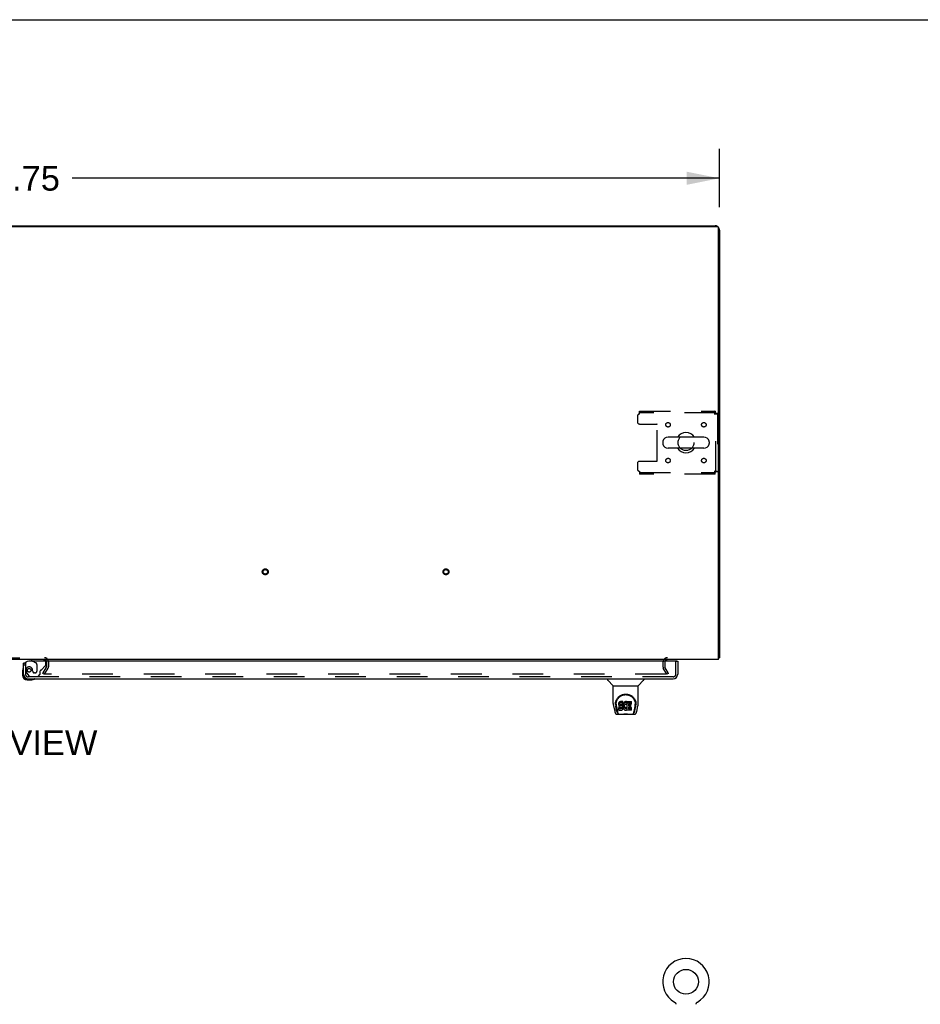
# Model space of a CAD drawing. Header units: inches. Extents: x 0 to 309, y 0 to 200.
# Tile 60 of 64: x 107 to 157, y 146 to 200. Entities that reach past the tile are written whole.
import ezdxf

# ---------------------------------------------------------------- set-up
doc = ezdxf.new("R2010")
doc.units = ezdxf.units.IN
doc.header["$LTSCALE"] = 17
doc.header["$MEASUREMENT"] = 0
doc.linetypes.add('HIDDEN', pattern=[0.2, 0.1, -0.1])
doc.layers.get('0').update_dxf_attribs({"linetype": 'CONTINUOUS'})
for name, color, linetype in [('DEFAULT_2', 8, 'HIDDEN'), ('DIMENSIONS', 7, 'CONTINUOUS'), ('RIGHTHAND_DOOR_ASSEMBLY', 7, 'CONTINUOUS')]:
    doc.layers.add(name, color=color, linetype=linetype)
doc.styles.get("Standard").update_dxf_attribs({"font": 'arial.ttf'})
doc.dimstyles.new('DIMSTYLE_1', dxfattribs={"dimtxt": 1.363636, "dimasz": 1.818182, "dimexe": 0.09, "dimexo": 0.07, "dimgap": 0.0375, "dimtad": 0, "dimtih": 1, "dimtoh": 1, "dimzin": 4, "dimdsep": 46, "dimtxsty": 'Standard', "dimblk": '_FILLED', "dimblk1": '_FILLED', "dimblk2": '_FILLED', "dimcen": 0.09, "dimadec": 3, "dimazin": 1, "dimtfac": 1, "dimtdec": 3, "dimtofl": 0, "dimtmove": 0, "dimatfit": 3, "dimldrblk": '_FILLED', "dimfxl": 0, "dimtolj": 1, "dimtzin": 4, "dimarcsym": 0})

# ---------------------------------------------------------------- blocks, each defined once
blk = doc.blocks.new('_FILLED')
at = {"color": 0, "linetype": 'ByBlock'}
blk.add_solid([(0, 0), (-1, 0.2), (-1, -0.2)], dxfattribs=at)
blk = doc.blocks.new('*D1')
at = {"layer": 'DIMENSIONS', "color": 2, "linetype": 'Continuous'}
for p, q in [((68.353, 189.629), (68.353, 192.863)), ((146.103, 189.629), (146.103, 192.863)), ((68.353, 191.227), (104.163, 191.227)), ((146.103, 191.227), (110.292, 191.227))]:
    blk.add_line(p, q, dxfattribs=at)
at = {"layer": 'DIMENSIONS', "color": 2, "linetype": 'Continuous', "xscale": 1.8181818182, "yscale": 1.8181818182, "zscale": 1.8181818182, "rotation": 180}
blk.add_blockref('_FILLED', (68.353, 191.227), dxfattribs=at)
at = {"layer": 'DIMENSIONS', "color": 2, "linetype": 'Continuous', "xscale": 1.8181818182, "yscale": 1.8181818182, "zscale": 1.8181818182}
blk.add_blockref('_FILLED', (146.103, 191.227), dxfattribs=at)
at = {"layer": 'DIMENSIONS', "color": 2, "linetype": 'Continuous', "insert": (107.228, 191.909), "char_height": 1.3636, "width": 4.76512, "attachment_point": 2, "line_spacing_factor": 0.9}
blk.add_mtext('77.75', dxfattribs=at)

msp = doc.modelspace()

# ---------------------------------------------------------------- linework, layer by layer
at = {"color": 7, "linetype": 'Continuous'}
for p, q in [((0, 200), (309.091, 200)), ((75.853, 188.603), (138.603, 188.603)), ((138.603, 188.603), (138.603, 188.551)), ((142.961, 176.647), (142.961, 176.559)), ((145.236, 176.909), (143.261, 176.909)), ((145.536, 176.647), (145.536, 176.559)), ((145.236, 176.297), (143.261, 176.297)), ((146.051, 164.707), (146.103, 164.707)), ((143.613, 145.658), (143.613, 145.658)), ((143.613, 145.658), (143.618, 145.656)), ((143.614, 145.658), (143.616, 145.657)), ((143.618, 145.656), (143.622, 145.653)), ((143.622, 145.653), (143.626, 145.65)), ((143.626, 145.65), (143.63, 145.647)), ((143.63, 145.647), (143.634, 145.644)), ((143.634, 145.644), (143.638, 145.641)), ((143.638, 145.641), (143.642, 145.637)), ((143.642, 145.637), (143.645, 145.634)), ((143.645, 145.634), (143.649, 145.63)), ((143.649, 145.63), (143.652, 145.626)), ((143.652, 145.626), (143.655, 145.622)), ((143.655, 145.622), (143.658, 145.618)), ((143.658, 145.618), (143.661, 145.614)), ((143.661, 145.614), (143.664, 145.61)), ((143.664, 145.61), (143.667, 145.605)), ((143.667, 145.606), (143.669, 145.601)), ((143.669, 145.601), (143.671, 145.597)), ((143.671, 145.597), (143.674, 145.592)), ((143.674, 145.592), (143.676, 145.587)), ((143.676, 145.587), (143.677, 145.582)), ((143.677, 145.583), (143.679, 145.578)), ((143.679, 145.578), (143.681, 145.573)), ((143.681, 145.573), (143.682, 145.568)), ((143.682, 145.568), (143.683, 145.563)), ((143.683, 145.563), (143.684, 145.558)), ((143.684, 145.558), (143.685, 145.553)), ((144.811, 145.538), (144.811, 145.543)), ((144.811, 145.533), (144.811, 145.538)), ((144.812, 145.553), (144.813, 145.558)), ((144.812, 145.548), (144.812, 145.553)), ((144.813, 145.558), (144.814, 145.563)), ((144.814, 145.563), (144.815, 145.568)), ((144.815, 145.568), (144.817, 145.573)), ((144.817, 145.573), (144.818, 145.578)), ((144.818, 145.578), (144.82, 145.583)), ((144.82, 145.582), (144.822, 145.587)), ((144.823, 145.592), (144.826, 145.597)), ((144.826, 145.597), (144.828, 145.601)), ((144.828, 145.601), (144.83, 145.606)), ((144.83, 145.605), (144.833, 145.61)), ((144.833, 145.61), (144.836, 145.614)), ((144.836, 145.614), (144.839, 145.618)), ((144.839, 145.618), (144.842, 145.622)), ((144.842, 145.622), (144.845, 145.626)), ((144.845, 145.626), (144.848, 145.63)), ((144.852, 145.634), (144.855, 145.637)), ((144.859, 145.641), (144.863, 145.644)), ((144.867, 145.647), (144.871, 145.65)), ((144.871, 145.65), (144.875, 145.653)), ((144.875, 145.653), (144.879, 145.656)), ((144.875, 145.653), (144.876, 145.654)), ((144.879, 145.656), (144.884, 145.658)), ((144.881, 145.657), (144.883, 145.658)), ((144.884, 145.658), (144.884, 145.658))]:
    msp.add_line(p, q, dxfattribs=at)
at = {"color": 3, "linetype": 'Continuous'}
for p, q in [((68.465, 188.551), (145.991, 188.551)), ((138.603, 188.603), (145.856, 188.603)), ((146.051, 164.603), (146.051, 188.491)), ((146.103, 188.357), (146.103, 164.707)), ((146.051, 164.603), (68.405, 164.603))]:
    msp.add_line(p, q, dxfattribs=at)
for points in [[(146.051, 164.687), (146.051, 164.687), (146.055, 164.688), (146.059, 164.689), (146.063, 164.69), (146.067, 164.691)], [(146.067, 164.691), (146.075, 164.693), (146.078, 164.694), (146.082, 164.694), (146.085, 164.695), (146.088, 164.696), (146.091, 164.697), (146.093, 164.698), (146.096, 164.698), (146.097, 164.7), (146.099, 164.701), (146.1, 164.702), (146.101, 164.703), (146.102, 164.704), (146.102, 164.706), (146.103, 164.707)]]:
    msp.add_lwpolyline(points, dxfattribs=at)
at = {"color": 7, "linetype": 'Continuous'}
for points in [[(143.685, 145.553), (143.685, 145.548), (143.686, 145.543), (143.686, 145.538), (143.686, 145.533)], [(144.811, 145.538), (144.811, 145.543), (144.812, 145.548)], [(144.821, 145.587), (144.824, 145.592), (144.826, 145.597)], [(144.848, 145.63), (144.852, 145.634), (144.856, 145.637)], [(144.855, 145.637), (144.859, 145.641), (144.863, 145.644)], [(144.863, 145.644), (144.867, 145.647), (144.871, 145.65)]]:
    msp.add_lwpolyline(points, dxfattribs=at)
msp.add_circle((144.249, 146.778), 0.688, dxfattribs=at)
at = {"color": 3, "linetype": 'Continuous'}
for centre, radius, start, end in [((145.856, 188.357), 0.246, 50.5601, 90), ((145.991, 188.491), 0.06, 0, 90), ((145.856, 188.357), 0.246, 0, 39.4399), ((108.759, 164.488), 0.115, 18.0169, 64.8219), ((143.224, 164.461), 0.142, 90, 153.5334), ((145.856, 164.85), 0.246, 323.9175, 324.6632)]:
    msp.add_arc(centre, radius, start, end, dxfattribs=at)
at = {"color": 7, "linetype": 'Continuous'}
for centre, radius, start, end in [((144.249, 176.603), 0.562, 32.9567, 147.0433), ((143.105, 176.647), 0.144, 164.3697, 180), ((143.105, 176.559), 0.144, 180, 195.6303), ((143.261, 176.603), 0.306, 90, 164.3697), ((143.261, 176.603), 0.306, 195.6303, 270), ((145.236, 176.603), 0.306, 15.6303, 90), ((145.236, 176.603), 0.306, 270, 344.3697), ((145.392, 176.647), 0.144, 0, 15.6303), ((145.392, 176.559), 0.144, 344.3697, 360), ((144.249, 176.603), 0.562, 212.956, 327.044), ((144.249, 146.778), 1.288, 299.5053, 240.4947)]:
    msp.add_arc(centre, radius, start, end, dxfattribs=at)
at = {"layer": 'DEFAULT_2', "color": 8, "linetype": 'HIDDEN'}
for p, q in [((141.686, 178.353), (145.865, 178.353)), ((141.686, 178.186), (141.686, 178.353)), ((145.865, 178.249), (141.686, 178.249)), ((145.832, 178.186), (145.869, 178.191)), ((145.832, 178.186), (145.846, 178.191)), ((145.865, 178.353), (145.865, 178.249)), ((145.999, 178.219), (145.895, 178.219)), ((145.895, 174.987), (145.895, 178.219)), ((145.999, 178.219), (145.999, 174.987)), ((141.561, 178.061), (141.561, 177.759)), ((141.686, 177.634), (142.631, 177.634)), ((142.661, 175.602), (142.661, 177.604)), ((141.561, 175.447), (141.561, 175.145)), ((141.686, 175.572), (142.631, 175.572)), ((141.686, 175.02), (141.686, 174.853)), ((141.686, 174.957), (145.865, 174.957)), ((145.865, 174.853), (141.686, 174.853)), ((145.832, 175.02), (145.836, 175.006)), ((145.832, 175.02), (145.836, 174.983)), ((145.865, 174.853), (145.865, 174.957)), ((145.999, 174.987), (145.895, 174.987)), ((105.697, 164.707), (108.759, 164.707)), ((108.673, 163.842), (108.869, 164.182)), ((108.763, 163.79), (108.959, 164.13)), ((108.874, 164.488), (108.874, 164.199)), ((108.978, 164.488), (108.978, 164.199)), ((142.978, 164.461), (142.978, 164.199)), ((143.192, 163.79), (142.996, 164.13)), ((143.082, 164.461), (143.082, 164.199)), ((143.282, 163.842), (143.086, 164.182)), ((108.763, 163.79), (108.673, 163.842)), ((143.146, 163.79), (108.696, 163.79)), ((143.282, 163.842), (143.192, 163.79)), ((143.613, 145.658), (143.613, 145.658)), ((143.621, 145.654), (143.622, 145.653))]:
    msp.add_line(p, q, dxfattribs=at)
for points in [[(145.865, 178.353), (145.862, 178.352), (145.86, 178.349), (145.857, 178.344), (145.855, 178.336), (145.853, 178.327), (145.85, 178.317), (145.848, 178.304), (145.846, 178.29), (145.843, 178.275), (145.841, 178.258), (145.839, 178.241), (145.836, 178.223), (145.832, 178.186)], [(145.865, 178.249), (145.862, 178.249), (145.86, 178.247), (145.857, 178.245), (145.855, 178.243), (145.853, 178.239), (145.85, 178.235), (145.848, 178.231), (145.846, 178.225), (145.843, 178.22), (145.841, 178.213), (145.839, 178.207), (145.836, 178.2), (145.832, 178.186)], [(145.846, 178.191), (145.852, 178.193), (145.859, 178.195), (145.865, 178.198), (145.871, 178.2), (145.876, 178.203), (145.881, 178.205), (145.885, 178.207), (145.888, 178.21), (145.891, 178.212), (145.893, 178.214), (145.894, 178.217), (145.895, 178.219)], [(145.869, 178.191), (145.887, 178.193), (145.904, 178.195), (145.92, 178.198), (145.936, 178.2), (145.95, 178.203), (145.962, 178.205), (145.973, 178.207), (145.982, 178.21), (145.989, 178.212), (145.994, 178.214), (145.997, 178.217), (145.999, 178.219)], [(145.999, 174.987), (145.997, 174.989), (145.994, 174.992), (145.989, 174.994), (145.982, 174.996), (145.973, 174.999), (145.962, 175.001), (145.95, 175.004), (145.936, 175.006), (145.92, 175.008), (145.904, 175.011), (145.887, 175.013), (145.869, 175.015), (145.832, 175.02)], [(145.895, 174.987), (145.894, 174.989), (145.893, 174.992), (145.891, 174.994), (145.888, 174.996), (145.885, 174.999), (145.881, 175.001), (145.876, 175.004), (145.871, 175.006), (145.865, 175.008), (145.859, 175.011), (145.852, 175.013), (145.846, 175.015), (145.832, 175.02)], [(145.836, 175.006), (145.839, 174.999), (145.841, 174.993), (145.843, 174.986), (145.846, 174.981), (145.848, 174.975), (145.85, 174.971), (145.853, 174.967), (145.855, 174.963), (145.857, 174.961), (145.86, 174.959), (145.862, 174.957), (145.865, 174.957)], [(145.836, 174.983), (145.839, 174.965), (145.841, 174.948), (145.843, 174.931), (145.846, 174.916), (145.848, 174.902), (145.85, 174.889), (145.853, 174.879), (145.855, 174.87), (145.857, 174.862), (145.86, 174.857), (145.862, 174.854), (145.865, 174.853)], [(143.166, 163.808), (143.166, 163.806), (143.166, 163.804), (143.165, 163.802), (143.164, 163.8), (143.163, 163.799), (143.162, 163.797), (143.16, 163.796), (143.159, 163.794), (143.157, 163.793), (143.155, 163.792), (143.153, 163.791), (143.15, 163.791), (143.148, 163.791), (143.146, 163.79)], [(143.164, 163.816), (143.165, 163.814), (143.165, 163.812), (143.166, 163.81), (143.166, 163.808), (143.166, 163.808)]]:
    msp.add_lwpolyline(points, dxfattribs=at)
for centre, radius in [((143.259, 177.593), 0.125), ((145.238, 177.593), 0.125), ((144.249, 176.603), 0.438), ((143.259, 175.613), 0.125), ((145.238, 175.613), 0.125), ((120.971, 169.457), 0.164), ((120.971, 169.457), 0.124), ((130.971, 169.457), 0.164), ((130.971, 169.457), 0.124)]:
    msp.add_circle(centre, radius, dxfattribs=at)
for centre, radius, start, end in [((141.686, 178.061), 0.125, 90, 180), ((141.686, 177.759), 0.125, 180, 270), ((142.631, 177.604), 0.03, 0, 90), ((141.686, 175.447), 0.125, 90, 180), ((142.631, 175.602), 0.03, 270, 360), ((141.686, 175.145), 0.125, 180, 270), ((108.759, 164.488), 0.219, 0, 90), ((108.759, 164.488), 0.115, 64.8219, 90), ((108.759, 164.488), 0.115, 0, 18.0169), ((143.224, 164.461), 0.246, 90, 180), ((143.224, 164.461), 0.142, 153.5334, 180), ((108.841, 164.199), 0.033, 330, 360), ((108.841, 164.199), 0.137, 330, 360), ((143.115, 164.199), 0.137, 180, 210), ((143.115, 164.199), 0.033, 180, 210)]:
    msp.add_arc(centre, radius, start, end, dxfattribs=at)
at = {"layer": 'RIGHTHAND_DOOR_ASSEMBLY', "color": 3, "linetype": 'Continuous'}
for p, q in [((143.728, 164.524), (107.895, 164.524)), ((143.79, 164.524), (143.79, 163.792)), ((107.603, 163.792), (107.603, 164.399)), ((107.849, 163.545), (143.544, 163.545))]:
    msp.add_line(p, q, dxfattribs=at)
at = {"layer": 'RIGHTHAND_DOOR_ASSEMBLY', "color": 8, "linetype": 'HIDDEN'}
for p, q in [((108.675, 164.603), (108.045, 164.603)), ((108.114, 164.524), (108.283, 164.426)), ((143.686, 163.792), (143.686, 164.524)), ((107.707, 164.399), (107.678, 164.399)), ((107.707, 164.399), (107.707, 163.792)), ((108.104, 163.96), (108.104, 163.949)), ((108.333, 164.339), (108.333, 163.96)), ((108.525, 163.796), (108.525, 163.975)), ((108.583, 164.034), (108.802, 164.253)), ((108.832, 164.323), (108.832, 164.446)), ((107.781, 163.848), (107.883, 163.704)), ((143.544, 163.649), (107.849, 163.649)), ((107.947, 163.67), (108.399, 163.67)), ((108.235, 163.862), (108.202, 163.862)), ((108.399, 163.67), (108.525, 163.796))]:
    msp.add_line(p, q, dxfattribs=at)
at = {"layer": 'RIGHTHAND_DOOR_ASSEMBLY', "color": 7, "linetype": 'Continuous'}
for p, q in [((108.045, 164.603), (108.045, 164.564)), ((108.045, 164.564), (108.114, 164.524)), ((143.728, 164.524), (143.79, 164.524)), ((107.543, 164.004), (107.543, 163.748)), ((107.678, 164.399), (107.603, 164.399)), ((107.603, 163.792), (107.603, 163.748)), ((107.806, 163.545), (107.849, 163.545)), ((107.806, 163.485), (108.062, 163.485)), ((139.911, 163.545), (139.911, 163.483)), ((140.22, 163.157), (139.923, 163.455)), ((141.61, 163.157), (141.907, 163.455)), ((141.919, 163.545), (141.919, 163.483)), ((140.226, 163.151), (141.604, 163.151)), ((140.226, 162.179), (140.226, 163.151)), ((141.604, 162.18), (141.604, 163.151)), ((140.241, 162.036), (140.306, 161.731)), ((140.344, 162.125), (140.344, 162.124)), ((140.351, 162.211), (140.35, 162.147)), ((140.413, 161.759), (140.361, 162.029)), ((140.388, 162.138), (140.388, 162.114)), ((140.397, 162.016), (140.455, 161.724)), ((140.531, 162.183), (140.529, 162.159)), ((140.529, 162.092), (140.529, 162.159)), ((140.531, 162.116), (140.529, 162.092)), ((140.529, 162.092), (140.53, 162.069)), ((140.53, 162.069), (140.534, 162.045)), ((140.536, 162.206), (140.531, 162.183)), ((140.531, 162.116), (140.531, 162.183)), ((140.536, 162.139), (140.531, 162.116)), ((140.531, 161.807), (140.531, 161.948)), ((140.534, 162.045), (140.542, 162.023)), ((140.545, 162.229), (140.536, 162.206)), ((140.536, 162.139), (140.536, 162.206)), ((140.545, 162.162), (140.536, 162.139)), ((140.595, 161.953), (140.536, 161.953)), ((140.536, 161.886), (140.536, 161.953)), ((140.595, 161.887), (140.536, 161.886)), ((140.536, 161.802), (140.68, 161.802)), ((140.542, 162.023), (140.555, 162.003)), ((140.559, 162.248), (140.545, 162.229)), ((140.545, 162.162), (140.545, 162.229)), ((140.559, 162.182), (140.545, 162.162)), ((140.555, 162.003), (140.571, 161.985)), ((140.567, 162.256), (140.559, 162.248)), ((140.559, 162.182), (140.559, 162.248)), ((140.567, 162.19), (140.559, 162.182)), ((140.577, 162.263), (140.567, 162.256)), ((140.567, 162.19), (140.567, 162.256)), ((140.577, 162.196), (140.567, 162.19)), ((140.571, 161.985), (140.591, 161.972)), ((140.599, 162.273), (140.577, 162.263)), ((140.577, 162.196), (140.577, 162.263)), ((140.599, 162.206), (140.577, 162.196)), ((140.591, 161.972), (140.602, 161.968)), ((140.656, 161.954), (140.595, 161.953)), ((140.595, 161.887), (140.595, 161.953)), ((140.656, 161.887), (140.595, 161.887)), ((140.622, 162.28), (140.599, 162.273)), ((140.599, 162.206), (140.599, 162.273)), ((140.622, 162.213), (140.599, 162.206)), ((140.6, 162.081), (140.601, 162.096)), ((140.601, 162.073), (140.6, 162.081)), ((140.601, 162.096), (140.603, 162.111)), ((140.601, 162.073), (140.601, 162.096)), ((140.603, 162.066), (140.601, 162.073)), ((140.602, 161.968), (140.614, 161.966)), ((140.603, 162.111), (140.606, 162.117)), ((140.603, 162.066), (140.603, 162.111)), ((140.607, 162.06), (140.603, 162.066)), ((140.606, 162.117), (140.612, 162.122)), ((140.607, 162.06), (140.607, 162.119)), ((140.614, 162.056), (140.607, 162.06)), ((140.612, 162.122), (140.626, 162.127)), ((140.614, 162.122), (140.613, 162.123)), ((140.628, 162.118), (140.614, 162.122)), ((140.614, 162.056), (140.614, 162.122)), ((140.628, 162.052), (140.614, 162.056)), ((140.614, 161.966), (140.661, 161.966)), ((140.762, 162.28), (140.622, 162.28)), ((140.622, 162.213), (140.622, 162.28)), ((140.762, 162.213), (140.622, 162.213)), ((140.626, 162.127), (140.641, 162.128)), ((140.652, 162.119), (140.628, 162.118)), ((140.628, 162.052), (140.628, 162.118)), ((140.652, 162.052), (140.628, 162.052)), ((140.641, 162.128), (140.754, 162.128)), ((140.676, 162.118), (140.652, 162.119)), ((140.652, 162.052), (140.652, 162.119)), ((140.676, 162.051), (140.652, 162.052)), ((140.671, 161.955), (140.656, 161.954)), ((140.656, 161.887), (140.656, 161.954)), ((140.671, 161.888), (140.656, 161.887)), ((140.661, 161.966), (140.669, 161.965)), ((140.669, 161.965), (140.676, 161.962)), ((140.678, 161.958), (140.671, 161.955)), ((140.671, 161.888), (140.671, 161.955)), ((140.678, 161.891), (140.671, 161.888)), ((140.7, 162.113), (140.676, 162.118)), ((140.676, 162.051), (140.676, 162.118)), ((140.7, 162.046), (140.676, 162.051)), ((140.676, 161.962), (140.682, 161.958)), ((140.679, 161.96), (140.678, 161.958)), ((140.678, 161.891), (140.678, 161.958)), ((140.683, 161.897), (140.678, 161.891)), ((140.68, 161.802), (140.692, 161.803)), ((140.682, 161.958), (140.687, 161.952)), ((140.683, 161.897), (140.683, 161.956)), ((140.692, 161.909), (140.683, 161.897)), ((140.687, 161.952), (140.693, 161.938)), ((140.692, 161.909), (140.692, 161.94)), ((140.695, 161.916), (140.692, 161.909)), ((140.692, 161.803), (140.703, 161.807)), ((140.693, 161.938), (140.696, 161.923)), ((140.695, 161.916), (140.695, 161.928)), ((140.696, 161.923), (140.695, 161.916)), ((140.71, 162.108), (140.7, 162.113)), ((140.7, 162.046), (140.7, 162.113)), ((140.71, 162.041), (140.7, 162.046)), ((140.703, 161.807), (140.723, 161.821)), ((140.72, 162.101), (140.71, 162.108)), ((140.71, 162.041), (140.71, 162.108)), ((140.72, 162.034), (140.71, 162.041)), ((140.738, 162.084), (140.72, 162.101)), ((140.72, 162.034), (140.72, 162.101)), ((140.738, 162.017), (140.72, 162.034)), ((140.723, 161.821), (140.74, 161.838)), ((140.751, 162.064), (140.738, 162.084)), ((140.738, 162.017), (140.738, 162.084)), ((140.751, 161.997), (140.738, 162.017)), ((140.74, 161.838), (140.747, 161.848)), ((140.747, 161.848), (140.752, 161.859)), ((140.76, 162.042), (140.751, 162.064)), ((140.751, 161.997), (140.751, 162.064)), ((140.76, 161.975), (140.751, 161.997)), ((140.752, 161.859), (140.761, 161.881)), ((140.754, 162.128), (140.759, 162.128)), ((140.759, 162.128), (140.761, 162.134)), ((140.761, 162.038), (140.76, 162.042)), ((140.76, 161.975), (140.76, 162.042)), ((140.766, 161.952), (140.76, 161.975)), ((140.761, 162.134), (140.762, 162.147)), ((140.766, 162.116), (140.761, 162.072)), ((140.761, 162.005), (140.761, 162.072)), ((140.766, 162.049), (140.761, 162.005)), ((140.761, 162.005), (140.762, 161.983)), ((140.761, 161.881), (140.767, 161.904)), ((140.763, 162.237), (140.762, 162.28)), ((140.762, 162.213), (140.762, 162.28)), ((140.763, 162.17), (140.762, 162.213)), ((140.762, 162.147), (140.763, 162.17)), ((140.762, 161.983), (140.765, 161.961)), ((140.763, 162.17), (140.763, 162.237)), ((140.765, 161.961), (140.77, 161.939)), ((140.77, 162.138), (140.766, 162.116)), ((140.766, 162.049), (140.766, 162.116)), ((140.77, 162.071), (140.766, 162.049)), ((140.769, 161.928), (140.766, 161.952)), ((140.767, 161.904), (140.769, 161.928)), ((140.769, 161.928), (140.769, 161.943)), ((140.776, 162.159), (140.77, 162.138)), ((140.77, 162.071), (140.77, 162.138)), ((140.776, 162.093), (140.77, 162.071)), ((140.77, 161.939), (140.777, 161.918)), ((140.784, 162.18), (140.776, 162.159)), ((140.776, 162.093), (140.776, 162.159)), ((140.784, 162.113), (140.776, 162.093)), ((140.777, 161.918), (140.798, 161.878)), ((140.795, 162.2), (140.784, 162.18)), ((140.784, 162.113), (140.784, 162.18)), ((140.795, 162.133), (140.784, 162.113)), ((140.808, 162.218), (140.795, 162.2)), ((140.795, 162.133), (140.795, 162.2)), ((140.808, 162.151), (140.795, 162.133)), ((140.798, 161.878), (140.811, 161.86)), ((140.823, 162.234), (140.808, 162.218)), ((140.808, 162.151), (140.808, 162.218)), ((140.823, 162.168), (140.808, 162.151)), ((140.811, 161.86), (140.825, 161.843)), ((140.839, 162.25), (140.823, 162.234)), ((140.823, 162.168), (140.823, 162.234)), ((140.839, 162.183), (140.823, 162.168)), ((140.825, 161.843), (140.842, 161.828)), ((140.834, 162.047), (140.831, 162.021)), ((140.831, 162.021), (140.831, 161.994)), ((140.831, 161.994), (140.832, 161.98)), ((140.832, 161.98), (140.832, 162.021)), ((140.832, 161.98), (140.835, 161.968)), ((140.838, 162.06), (140.834, 162.047)), ((140.834, 162.04), (140.835, 162.034)), ((140.835, 162.034), (140.845, 162.01)), ((140.835, 161.968), (140.835, 162.034)), ((140.835, 161.968), (140.845, 161.943)), ((140.844, 162.072), (140.838, 162.06)), ((140.857, 162.263), (140.839, 162.25)), ((140.839, 162.183), (140.839, 162.25)), ((140.857, 162.196), (140.839, 162.183)), ((140.842, 161.828), (140.86, 161.814)), ((140.858, 162.095), (140.844, 162.072)), ((140.845, 162.01), (140.858, 161.986)), ((140.845, 161.943), (140.845, 162.01)), ((140.845, 161.943), (140.858, 161.92)), ((140.878, 162.272), (140.857, 162.263)), ((140.857, 162.196), (140.857, 162.263)), ((140.878, 162.205), (140.857, 162.196)), ((140.866, 162.105), (140.858, 162.095)), ((140.858, 161.986), (140.867, 161.976)), ((140.858, 161.92), (140.858, 161.986)), ((140.858, 161.92), (140.867, 161.91)), ((140.86, 161.814), (140.869, 161.809)), ((140.877, 162.113), (140.866, 162.105)), ((140.867, 161.976), (140.877, 161.968)), ((140.867, 161.91), (140.867, 161.976)), ((140.867, 161.91), (140.877, 161.901)), ((140.869, 161.809), (140.88, 161.806)), ((140.902, 162.123), (140.877, 162.113)), ((140.877, 161.968), (140.888, 161.96)), ((140.877, 161.901), (140.877, 161.968)), ((140.877, 161.901), (140.888, 161.893)), ((140.9, 162.276), (140.878, 162.272)), ((140.878, 162.205), (140.878, 162.272)), ((140.9, 162.21), (140.878, 162.205)), ((140.88, 161.806), (140.902, 161.8)), ((140.888, 161.96), (140.901, 161.955)), ((140.888, 161.893), (140.888, 161.96)), ((140.888, 161.893), (140.901, 161.888)), ((140.922, 162.279), (140.9, 162.276)), ((140.9, 162.21), (140.9, 162.276)), ((140.922, 162.212), (140.9, 162.21)), ((140.901, 161.955), (140.914, 161.953)), ((140.901, 161.888), (140.901, 161.955)), ((140.901, 161.888), (140.914, 161.886)), ((140.915, 162.127), (140.902, 162.123)), ((140.902, 161.8), (140.924, 161.798)), ((140.914, 161.953), (140.927, 161.952)), ((140.914, 161.886), (140.914, 161.953)), ((140.914, 161.886), (140.927, 161.886)), ((140.928, 162.126), (140.915, 162.127)), ((140.922, 162.279), (140.944, 162.278)), ((140.922, 162.212), (140.922, 162.279)), ((140.944, 162.211), (140.922, 162.212)), ((140.924, 161.798), (140.946, 161.801)), ((140.927, 161.952), (140.941, 161.954)), ((140.927, 161.886), (140.927, 161.952)), ((140.927, 161.886), (140.941, 161.888)), ((140.941, 162.123), (140.928, 162.126)), ((140.954, 162.118), (140.941, 162.123)), ((140.941, 161.954), (140.953, 161.958)), ((140.941, 161.888), (140.941, 161.954)), ((140.941, 161.888), (140.953, 161.892)), ((140.955, 162.276), (140.944, 162.278)), ((140.944, 162.211), (140.944, 162.278)), ((140.955, 162.21), (140.944, 162.211)), ((140.946, 161.801), (140.967, 161.807)), ((140.953, 161.958), (140.965, 161.964)), ((140.953, 161.892), (140.953, 161.958)), ((140.953, 161.892), (140.965, 161.897)), ((140.966, 162.273), (140.955, 162.276)), ((140.955, 162.21), (140.955, 162.276)), ((140.966, 162.206), (140.955, 162.21)), ((140.986, 162.189), (140.96, 162.121)), ((140.965, 161.964), (140.977, 161.971)), ((140.965, 161.897), (140.965, 161.964)), ((140.965, 161.897), (140.977, 161.905)), ((140.985, 162.261), (140.966, 162.273)), ((140.966, 162.206), (140.966, 162.273)), ((140.985, 162.194), (140.966, 162.206)), ((140.967, 161.807), (140.986, 161.819)), ((140.977, 161.971), (140.977, 161.905)), ((140.983, 161.97), (140.995, 161.953)), ((140.983, 161.904), (140.995, 161.886)), ((140.985, 162.261), (140.985, 162.194)), ((140.986, 162.258), (140.986, 162.194)), ((140.997, 161.819), (140.986, 161.819)), ((140.986, 161.819), (140.986, 161.819)), ((140.995, 162.278), (141.232, 162.278)), ((140.995, 161.886), (140.995, 162.278)), ((140.995, 162.211), (141.232, 162.211)), ((140.997, 161.806), (140.997, 161.819)), ((141.232, 161.802), (141.001, 161.802)), ((141.065, 162.123), (141.065, 162.056)), ((141.066, 161.965), (141.066, 161.887)), ((141.232, 162.128), (141.069, 162.128)), ((141.069, 162.118), (141.201, 162.118)), ((141.069, 162.051), (141.201, 162.051)), ((141.201, 161.969), (141.071, 161.969)), ((141.071, 161.95), (141.232, 161.95)), ((141.071, 161.883), (141.232, 161.883)), ((141.205, 161.974), (141.205, 162.114)), ((141.236, 162.132), (141.236, 162.274)), ((141.237, 161.806), (141.237, 161.945)), ((141.376, 161.724), (141.432, 162.013)), ((141.417, 161.759), (141.469, 162.029)), ((141.432, 162.014), (141.433, 162.017)), ((141.479, 162.211), (141.48, 162.147)), ((141.486, 162.124), (141.486, 162.125)), ((141.524, 161.731), (141.589, 162.036)), ((140.43, 161.577), (141.4, 161.577)), ((140.465, 161.655), (140.472, 161.655)), ((140.471, 161.66), (140.474, 161.65)), ((140.474, 161.649), (140.474, 161.65)), ((140.517, 161.577), (140.511, 161.577)), ((140.517, 161.577), (140.515, 161.577)), ((141.315, 161.577), (141.313, 161.577)), ((141.356, 161.65), (141.359, 161.66)), ((141.356, 161.649), (141.356, 161.65)), ((141.358, 161.655), (141.365, 161.655))]:
    msp.add_line(p, q, dxfattribs=at)
for points in [[(140.344, 162.137), (140.347, 162.179), (140.354, 162.228), (140.364, 162.275), (140.379, 162.32), (140.396, 162.361), (140.416, 162.401), (140.438, 162.438), (140.463, 162.473), (140.49, 162.506), (140.52, 162.536), (140.551, 162.564), (140.585, 162.59), (140.62, 162.613), (140.658, 162.634), (140.698, 162.652), (140.739, 162.667), (140.782, 162.679), (140.826, 162.688), (140.87, 162.693), (140.915, 162.695), (140.96, 162.693), (141.005, 162.688), (141.049, 162.679), (141.092, 162.667), (141.133, 162.652), (141.173, 162.634), (141.21, 162.613), (141.246, 162.59), (141.28, 162.564), (141.311, 162.535), (141.34, 162.505), (141.368, 162.472), (141.393, 162.437), (141.415, 162.4), (141.435, 162.361), (141.452, 162.319), (141.466, 162.275), (141.477, 162.228), (141.483, 162.178), (141.486, 162.137)], [(140.388, 162.138), (140.388, 162.158), (140.39, 162.182), (140.393, 162.206), (140.396, 162.23), (140.401, 162.253), (140.407, 162.276), (140.413, 162.299), (140.421, 162.321), (140.43, 162.343), (140.439, 162.364), (140.449, 162.384), (140.46, 162.404), (140.472, 162.423), (140.484, 162.441), (140.497, 162.458), (140.51, 162.475), (140.524, 162.49), (140.538, 162.505), (140.552, 162.519), (140.567, 162.533), (140.582, 162.546), (140.597, 162.558), (140.612, 162.569), (140.628, 162.579), (140.644, 162.589), (140.66, 162.598), (140.675, 162.607), (140.691, 162.615), (140.707, 162.622), (140.723, 162.628), (140.739, 162.634), (140.755, 162.64), (140.771, 162.644), (140.787, 162.649), (140.803, 162.652), (140.819, 162.656), (140.835, 162.658), (140.851, 162.661), (140.867, 162.662), (140.882, 162.664), (140.898, 162.664), (140.914, 162.665), (140.93, 162.664), (140.946, 162.664), (140.962, 162.662), (140.978, 162.661), (140.994, 162.659), (141.01, 162.656), (141.026, 162.653), (141.042, 162.649), (141.058, 162.645), (141.074, 162.64), (141.09, 162.635), (141.106, 162.629), (141.122, 162.622), (141.138, 162.615), (141.154, 162.607), (141.17, 162.599), (141.186, 162.59), (141.201, 162.58), (141.217, 162.57), (141.232, 162.558), (141.247, 162.546), (141.262, 162.534), (141.277, 162.52), (141.292, 162.506), (141.306, 162.491), (141.32, 162.475), (141.333, 162.458), (141.346, 162.441), (141.358, 162.423), (141.37, 162.404), (141.381, 162.384), (141.391, 162.364), (141.4, 162.343), (141.409, 162.322), (141.416, 162.3), (141.423, 162.277), (141.429, 162.254), (141.434, 162.23), (141.437, 162.206), (141.44, 162.182), (141.442, 162.158), (141.442, 162.138)], [(140.226, 162.179), (140.227, 162.147), (140.23, 162.107), (140.235, 162.067), (140.241, 162.036)], [(140.344, 162.125), (140.344, 162.13), (140.344, 162.137)], [(140.388, 162.114), (140.388, 162.098), (140.39, 162.07), (140.393, 162.042), (140.397, 162.016)], [(140.536, 161.953), (140.535, 161.953), (140.535, 161.953), (140.535, 161.953), (140.534, 161.952), (140.534, 161.952), (140.533, 161.952), (140.533, 161.952), (140.533, 161.951), (140.532, 161.951), (140.532, 161.951), (140.532, 161.95), (140.532, 161.949), (140.531, 161.949), (140.531, 161.948)], [(140.536, 161.886), (140.535, 161.886), (140.535, 161.886), (140.535, 161.886), (140.534, 161.886), (140.534, 161.885), (140.533, 161.885), (140.533, 161.885), (140.533, 161.885), (140.532, 161.884), (140.532, 161.884), (140.532, 161.883), (140.532, 161.883), (140.531, 161.882), (140.531, 161.881)], [(141.433, 162.017), (141.434, 162.02), (141.434, 162.023), (141.435, 162.026), (141.435, 162.029), (141.436, 162.033), (141.436, 162.036), (141.437, 162.039), (141.437, 162.043), (141.438, 162.046), (141.438, 162.05), (141.438, 162.054), (141.439, 162.058), (141.439, 162.062), (141.44, 162.066), (141.44, 162.07), (141.44, 162.074), (141.441, 162.078), (141.441, 162.083), (141.441, 162.088), (141.442, 162.092), (141.442, 162.097), (141.442, 162.102), (141.442, 162.107), (141.442, 162.112), (141.442, 162.138)], [(141.486, 162.137), (141.486, 162.13), (141.486, 162.125)], [(141.589, 162.036), (141.595, 162.067), (141.6, 162.106), (141.603, 162.146), (141.604, 162.18)], [(140.306, 161.731), (140.309, 161.718), (140.314, 161.699), (140.319, 161.683), (140.324, 161.668), (140.33, 161.654), (140.336, 161.642), (140.342, 161.63), (140.349, 161.62), (140.358, 161.61), (140.367, 161.601), (140.377, 161.593), (140.388, 161.587), (140.401, 161.582), (140.414, 161.578), (140.427, 161.577), (140.43, 161.577)], [(140.455, 161.724), (140.457, 161.712), (140.46, 161.698), (140.463, 161.685), (140.467, 161.672), (140.471, 161.66)], [(140.474, 161.649), (140.48, 161.637), (140.486, 161.624), (140.492, 161.613), (140.499, 161.604), (140.506, 161.596), (140.514, 161.589), (140.523, 161.583), (140.533, 161.579), (140.543, 161.577), (140.551, 161.577)], [(140.632, 161.577), (140.652, 161.577), (140.674, 161.579), (140.698, 161.581), (140.722, 161.583), (140.748, 161.586), (140.775, 161.589), (140.802, 161.592), (140.83, 161.594), (140.859, 161.596), (140.889, 161.597), (140.918, 161.597), (140.947, 161.597), (140.976, 161.596), (141.004, 161.594), (141.032, 161.592), (141.059, 161.589), (141.085, 161.586), (141.111, 161.583), (141.134, 161.581), (141.157, 161.578), (141.179, 161.577), (141.198, 161.577)], [(140.632, 161.577), (140.654, 161.577), (140.68, 161.579), (140.708, 161.581), (140.765, 161.587)], [(140.765, 161.587), (140.794, 161.59), (140.823, 161.592), (140.854, 161.594), (140.884, 161.595), (140.915, 161.595), (140.945, 161.595), (140.975, 161.594), (141.006, 161.592), (141.035, 161.59), (141.065, 161.587), (141.122, 161.581)], [(141.122, 161.581), (141.149, 161.579), (141.176, 161.577), (141.198, 161.577)], [(141.279, 161.577), (141.287, 161.577), (141.297, 161.579), (141.307, 161.583), (141.316, 161.589), (141.324, 161.596), (141.331, 161.604), (141.338, 161.613), (141.344, 161.624), (141.35, 161.637), (141.356, 161.649)], [(141.359, 161.66), (141.363, 161.672), (141.367, 161.685), (141.37, 161.698), (141.373, 161.712), (141.376, 161.724)], [(141.4, 161.577), (141.402, 161.577), (141.416, 161.578), (141.429, 161.581), (141.441, 161.586), (141.453, 161.593), (141.463, 161.601), (141.472, 161.61), (141.48, 161.619), (141.488, 161.63), (141.494, 161.641), (141.5, 161.654), (141.506, 161.667), (141.511, 161.683), (141.516, 161.699), (141.521, 161.718), (141.524, 161.731)]]:
    msp.add_lwpolyline(points, dxfattribs=at)
at = {"layer": 'RIGHTHAND_DOOR_ASSEMBLY', "color": 8, "linetype": 'HIDDEN'}
msp.add_circle((107.907, 164.012), 0.101, dxfattribs=at)
at = {"layer": 'RIGHTHAND_DOOR_ASSEMBLY', "color": 3, "linetype": 'Continuous'}
for centre, radius, start, end in [((107.895, 164.274), 0.25, 90, 180), ((143.728, 164.504), 0.02, 0, 90), ((107.849, 163.792), 0.246, 180, 270), ((143.544, 163.792), 0.246, 270, 360)]:
    msp.add_arc(centre, radius, start, end, dxfattribs=at)
at = {"layer": 'RIGHTHAND_DOOR_ASSEMBLY', "color": 8, "linetype": 'HIDDEN'}
for centre, radius, start, end in [((108.675, 164.446), 0.157, 0, 90), ((107.907, 164.012), 0.187, 17.8482, 196.8439), ((108.097, 164.07), 0.386, 196.8439, 215.1), ((107.711, 163.949), 0.393, 1.6599, 17.9298), ((108.202, 163.96), 0.098, 180, 270), ((108.235, 163.96), 0.098, 270, 360), ((108.233, 164.339), 0.1, 0, 59.908), ((108.564, 163.975), 0.039, 111.6096, 180), ((108.512, 164.104), 0.1, 291.6096, 315), ((108.732, 164.323), 0.1, 315, 360), ((107.849, 163.792), 0.142, 180, 270), ((107.947, 163.749), 0.079, 215.1, 270), ((143.544, 163.792), 0.142, 270, 360)]:
    msp.add_arc(centre, radius, start, end, dxfattribs=at)
at = {"layer": 'RIGHTHAND_DOOR_ASSEMBLY', "color": 7, "linetype": 'Continuous'}
for centre, radius, start, end in [((107.793, 164.004), 0.25, 149.1101, 180), ((107.591, 164.125), 0.015, 96.3796, 149.1101), ((107.588, 164.125), 0.015, 0, 83.6204), ((107.806, 163.748), 0.263, 180, 270), ((107.806, 163.748), 0.203, 180, 270), ((108.062, 163.735), 0.25, 270, 300.8899), ((108.183, 163.53), 0.015, 6.3796, 90), ((108.183, 163.533), 0.015, 300.8899, 353.6204), ((139.95, 163.483), 0.0394, 180, 225), ((141.88, 163.483), 0.0394, 315, 360), ((140.234, 163.171), 0.0197, 225, 262.5), ((141.596, 163.171), 0.0197, 277.5, 315)]:
    msp.add_arc(centre, radius, start, end, dxfattribs=at)
for centre, major_axis, ratio, start_param, end_param in [((140.915, 162.138), (0, 0.565), 0.999848, 1.137008, 1.76365), ((140.915, 162.138), (0, 0.565), 0.999848, 4.519536, 5.145564), ((140.536, 161.807), (0.00483, 0), 1, -3.141593, -1.570796), ((140.956, 162.123), (0, 0.00448), 1, -3.557718, -1.937287), ((140.979, 161.968), (0, 0.00448), 1, 0, 0.651783), ((140.979, 161.901), (0, 0.00448), 1, 0, 0.651783), ((140.979, 161.968), (0.00448, 0), 1, 0.594971, 1.570796), ((140.979, 161.901), (0.00448, 0), 1, 0.594971, 1.570796), ((140.982, 162.258), (0, 0.00448), 1, -1.566905, -0.665444), ((140.982, 162.191), (0, 0.00448), 1, -1.566955, -0.665444), ((140.982, 162.191), (0.00448, 0), 1, -0.366491, 0.003842), ((141.001, 161.806), (0.00448, 0), 1, -3.141593, -1.570796), ((141.069, 162.123), (0.00448, 0), 1, 1.570796, 3.141593), ((141.069, 162.123), (0.00448, 0), 1, -2.747552, -2.072978), ((141.069, 162.056), (0.00448, 0), 1, -3.141593, -1.570796), ((141.071, 161.965), (0.00448, 0), 1, 1.570796, 3.141593), ((141.071, 161.954), (0.00448, 0), 1, -3.141593, -1.570796), ((141.071, 161.887), (0.00448, 0), 1, -3.141593, -1.570796), ((141.069, 162.123), (0, 0.00448), 1, -3.643774, -3.141593), ((141.201, 162.114), (0.00448, 0), 1, 0, 1.570796), ((141.201, 162.047), (0.00448, 0), 1, 0, 1.570796), ((141.201, 161.974), (0.00448, 0), 1, -1.570796, 0), ((141.232, 162.274), (0.00448, 0), 1, 0, 1.570796), ((141.232, 162.207), (0.00448, 0), 1, 0, 1.570796), ((141.232, 162.132), (0.00448, 0), 1, -1.570796, 0), ((141.232, 161.945), (0.00448, 0), 1, 0, 1.570796), ((141.232, 161.878), (0.00448, 0), 1, 0, 1.570796), ((141.232, 161.806), (0.00448, 0), 1, -1.570796, 0), ((140.471, 162.01), (0.007, 0.354), 0.213027, -3.923008, -3.13761), ((141.359, 162.01), (-0.007, 0.354), 0.213027, -3.145575, -2.360177)]:
    msp.add_ellipse(centre, major_axis=major_axis, ratio=ratio, start_param=start_param, end_param=end_param, dxfattribs=at)

# ---------------------------------------------------------------- texts
at = {"layer": 'DIMENSIONS', "color": 2, "linetype": 'Continuous', "insert": (107.029, 160.691), "char_height": 1.3636, "width": 9.29199, "attachment_point": 2, "line_spacing_factor": 0.9}
msp.add_mtext('TOP VIEW', dxfattribs=at)

# ---------------------------------------------------------------- dimensions: what is measured, and where the dimension line sits
at = {"layer": 'DIMENSIONS', "color": 2, "linetype": 'Continuous'}
dim = msp.add_linear_dim(base=(68.353, 191.227), p1=(146.103, 192.933), p2=(68.353, 192.933), angle=180, dimstyle='DIMSTYLE_1', dxfattribs=at)
dim.commit()
dim.dimension.update_dxf_attribs({"geometry": '*D1', "text_midpoint": (107.232, 191.209), "dimtype": 160})

doc.saveas('drawing.dxf')
